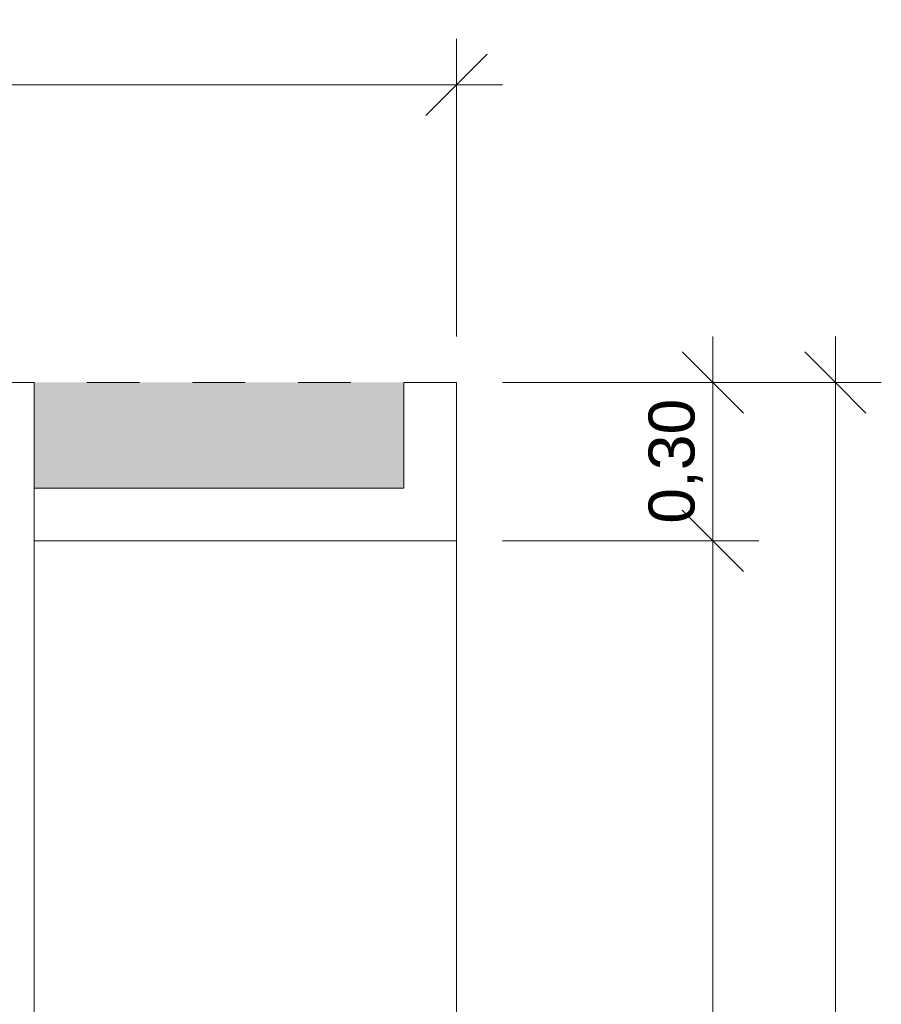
# Model space of a CAD drawing. Header units: metres. Extents: x -14.5 to 13.1, y -18.9 to 3.3.
# Tile 110 of 216: x 7.2 to 8.8, y -9.4 to -7.5. Entities that reach past the tile are written whole.
import ezdxf

# ---------------------------------------------------------------- set-up
doc = ezdxf.new("R2010")
doc.units = ezdxf.units.M
doc.linetypes.add('Traço ponto', pattern=[0.015875, 0.00635, -0.004763, 0, -0.004763])
for name, color, linetype, lineweight in [('A-ANNO-DIMS', 7, 'Continuous', 9), ('A-ANNO-DIMS-58', 7, 'Continuous', 9), ('A-DETL-GENF', 7, 'Continuous', 5)]:
    doc.layers.add(name, color=color, linetype=linetype, lineweight=lineweight)
doc.layers.add('A-DETL', color=7, linetype='Continuous', lineweight=5, true_color=0x00a600)
doc.styles.add('Arial', font='arial.ttf', dxfattribs={"height": 0.087})
doc.dimstyles.new('Com_linha__ref__contínua__-_Cor_Vermelha_Arial_1_5mm', dxfattribs={"dimscale": 0.3048, "dimtxt": 0.088763, "dimasz": 0.380577, "dimexe": 0.285433, "dimexo": 0.285433, "dimgap": 0.028543, "dimtad": 1, "dimrnd": 0.01, "dimzin": 0, "dimdsep": 46, "dimtxsty": 'Arial', "dimblk1": 'OBLIQUE', "dimblk2": 'OBLIQUE', "dimsah": 1, "dimcen": 0.09, "dimdle": 0.285433, "dimazin": 0, "dimtfac": 1, "dimtdec": 4, "dimtix": 1, "dimtmove": 0, "dimatfit": 3, "dimfxl": 1, "dimtvp": 1, "dimtolj": 1, "dimtzin": 0, "dimarcsym": 2})

# ---------------------------------------------------------------- blocks, each defined once
blk = doc.blocks.new('DIMBLOCK12-PLANTA DE COBERTURA')
at = {"layer": 'A-ANNO-DIMS-58', "color": 242, "true_color": 0xbd2b2e, "transparency": 16777216}
for p, q in [((6.0064, -7.6716), (6.0064, -7.5846)), ((8.0064, -7.6716), (8.0064, -7.5846)), ((6.0064, -7.6716), (6.0644, -7.6136)), ((8.0064, -7.6716), (8.0644, -7.6136)), ((6.0064, -7.6716), (5.9484, -7.7296)), ((6.0064, -7.6716), (8.0934, -7.6716)), ((6.0064, -7.6716), (6.0064, -8.148)), ((8.0064, -7.6716), (7.9484, -7.7296)), ((8.0064, -7.6716), (8.0064, -8.148))]:
    blk.add_line(p, q, dxfattribs=at)
at = {"layer": 'A-ANNO-DIMS-58', "color": 0, "transparency": 16777216, "insert": (6.889, -7.5499), "char_height": 0.087, "width": 0.281855, "attachment_point": 1, "line_spacing_factor": 0.941778, "style": 'Arial'}
blk.add_mtext('2,00', dxfattribs=at)
blk = doc.blocks.new('_Oblique')
at = {"color": 0, "linetype": 'ByBlock', "lineweight": -2}
blk.add_line((-0.5, -0.5), (0.5, 0.5), dxfattribs=at)
blk = doc.blocks.new('DIMBLOCK40-PLANTA DE COBERTURA')
at = {"layer": 'A-ANNO-DIMS-58', "color": 242, "true_color": 0xbd2b2e, "transparency": 16777216}
for p, q in [((8.4914, -8.148), (8.4914, -8.535)), ((8.4914, -8.235), (8.4334, -8.177)), ((8.4914, -8.235), (8.0934, -8.235)), ((8.4914, -8.235), (8.5494, -8.293)), ((8.4914, -8.235), (8.5784, -8.235)), ((8.4914, -8.535), (8.4334, -8.477)), ((8.4914, -8.535), (8.0934, -8.535)), ((8.4914, -8.535), (8.5494, -8.593)), ((8.4914, -8.535), (8.5784, -8.535))]:
    blk.add_line(p, q, dxfattribs=at)
at = {"layer": 'A-ANNO-DIMS-58', "color": 0, "transparency": 16777216, "insert": (8.3698, -8.5025), "char_height": 0.087, "width": 0.281855, "attachment_point": 1, "rotation": 90, "line_spacing_factor": 0.941778, "style": 'Arial'}
blk.add_mtext('0,30', dxfattribs=at)
blk = doc.blocks.new('DIMBLOCK41-PLANTA DE COBERTURA')
at = {"layer": 'A-ANNO-DIMS-58', "color": 242, "true_color": 0xbd2b2e, "transparency": 16777216}
for p, q in [((8.4914, -8.535), (8.4334, -8.477)), ((8.4914, -8.535), (8.0934, -8.535)), ((8.4914, -8.535), (8.4914, -11.535)), ((8.4914, -8.535), (8.5494, -8.593)), ((8.4914, -8.535), (8.5784, -8.535)), ((8.4914, -11.535), (8.4334, -11.477)), ((8.4914, -11.535), (8.0934, -11.535)), ((8.4914, -11.535), (8.5494, -11.593)), ((8.4914, -11.535), (8.5784, -11.535))]:
    blk.add_line(p, q, dxfattribs=at)
at = {"layer": 'A-ANNO-DIMS-58', "color": 0, "transparency": 16777216, "insert": (8.3698, -10.1525), "char_height": 0.087, "width": 0.281855, "attachment_point": 1, "rotation": 90, "line_spacing_factor": 0.941778, "style": 'Arial'}
blk.add_mtext('3,00', dxfattribs=at)
blk = doc.blocks.new('DIMBLOCK43-PLANTA DE COBERTURA')
at = {"layer": 'A-ANNO-DIMS-58', "color": 242, "true_color": 0xbd2b2e, "transparency": 16777216}
for p, q in [((8.7234, -8.148), (8.7234, -18.322)), ((8.7234, -8.235), (8.6654, -8.177)), ((8.7234, -8.235), (8.0934, -8.235)), ((8.7234, -8.235), (8.7814, -8.293)), ((8.7234, -8.235), (8.8104, -8.235)), ((8.7234, -18.235), (8.6654, -18.177)), ((8.7234, -18.235), (8.0934, -18.235)), ((8.7234, -18.235), (8.7814, -18.293)), ((8.7234, -18.235), (8.8104, -18.235))]:
    blk.add_line(p, q, dxfattribs=at)
at = {"layer": 'A-ANNO-DIMS-58', "color": 0, "transparency": 16777216, "insert": (8.6018, -13.3859), "char_height": 0.087, "width": 0.362151, "attachment_point": 1, "rotation": 90, "line_spacing_factor": 0.941778, "style": 'Arial'}
blk.add_mtext('10,00', dxfattribs=at)

msp = doc.modelspace()

# ---------------------------------------------------------------- hatches: boundary and pattern name
at = {"layer": 'A-DETL-GENF', "true_color": 0xd2e2c2}
h = msp.add_hatch(color=254, dxfattribs=at)
h.paths.add_polyline_path([(7.9064, -18.235), (7.9064, -16.0575), (7.8632, -16.0201), (7.8544, -16.0159), (7.8501, -16.0147), (7.8421, -16.0147), (7.8361, -16.016), (7.8298, -16.0191), (7.8243, -16.0237), (7.8201, -16.0294), (7.817, -16.0385), (7.8164, -16.043), (7.8174, -16.0515), (7.8393, -16.1358), (7.8672, -16.2206), (7.8671, -16.2273), (7.8653, -16.2336), (7.8619, -16.2394), (7.8558, -16.245), (7.8496, -16.248), (7.8452, -16.2493), (7.8383, -16.2494), (7.8321, -16.248), (7.8213, -16.2425), (7.8159, -16.2414), (7.8103, -16.2417), (7.8051, -16.2435), (7.8005, -16.2465), (7.7845, -16.2646), (7.7697, -16.2746), (7.7526, -16.2808), (7.7344, -16.2825), (7.7038, -16.2889), (7.6695, -16.2934), (7.6009, -16.2934), (7.5944, -16.2922), (7.5858, -16.2884), (7.5782, -16.2828), (7.5721, -16.2756), (7.5696, -16.2701), (7.5685, -16.2652), (7.5669, -16.2638), (7.5645, -16.2635), (7.5629, -16.2641), (7.5613, -16.2662), (7.5613, -16.2684), (7.5631, -16.2773), (7.5621, -16.2888), (7.5611, -16.2912), (7.5591, -16.2943), (7.5568, -16.2966), (7.553, -16.2987), (7.5493, -16.2997), (7.5451, -16.2997), (7.5395, -16.2986), (7.529, -16.2982), (7.5169, -16.2961), (7.5008, -16.2903), (7.4865, -16.2809), (7.4747, -16.2684), (7.4662, -16.2535), (7.4614, -16.237), (7.4606, -16.2199), (7.4447, -16.1887), (7.4375, -16.1808), (7.4285, -16.1751), (7.4183, -16.1719), (7.4077, -16.1713), (7.3973, -16.1735), (7.3878, -16.1782), (7.3798, -16.1853), (7.3664, -16.2045), (7.3579, -16.2263), (7.3541, -16.2428), (7.3454, -16.2602), (7.3413, -16.2628), (7.3389, -16.2633), (7.334, -16.2627), (7.3299, -16.2599), (7.3285, -16.2579), (7.3042, -16.2045), (7.2803, -16.159), (7.274, -16.1559), (7.267, -16.1544), (7.26, -16.1549), (7.2533, -16.1571), (7.2474, -16.161), (7.2427, -16.1663), (7.2249, -16.1918), (7.2064, -16.2166), (7.2064, -18.235), (7.6299, -18.235)])
h.paths.add_polyline_path([(7.2557, -14.6376), (7.2771, -14.6348), (7.2831, -14.6328), (7.2885, -14.6294), (7.2929, -14.6249), (7.2966, -14.6187), (7.2983, -14.6136), (7.3007, -14.5885), (7.2963, -14.5634), (7.2741, -14.5432), (7.2481, -14.5276), (7.2195, -14.5173), (7.2064, -14.5108), (7.2064, -14.6296), (7.2341, -14.6363)])
h.paths.add_polyline_path([(7.7966, -14.5227), (7.7993, -14.5223), (7.8019, -14.5212), (7.8684, -14.4764), (7.9064, -14.4421), (7.9064, -11.635), (7.2064, -11.635), (7.2064, -14.4325), (7.2481, -14.4438), (7.2771, -14.4498), (7.3136, -14.4486), (7.3498, -14.4382), (7.3823, -14.4192), (7.3854, -14.4101), (7.3863, -14.4005), (7.3849, -14.391), (7.3813, -14.3821), (7.3757, -14.3743), (7.3684, -14.368), (7.3489, -14.3579), (7.3438, -14.3543), (7.3407, -14.3507), (7.3398, -14.3461), (7.3413, -14.3417), (7.3489, -14.3329), (7.3599, -14.3255), (7.3692, -14.3217), (7.3813, -14.3201), (7.3923, -14.3211), (7.4572, -14.3308), (7.5228, -14.3325), (7.5886, -14.3261), (7.6522, -14.312), (7.6665, -14.3135), (7.6801, -14.3182), (7.6925, -14.3262), (7.7024, -14.3362), (7.7099, -14.3485), (7.7144, -14.3622), (7.7157, -14.3765), (7.7128, -14.3981), (7.7138, -14.4055), (7.7166, -14.4122), (7.7224, -14.4192), (7.7268, -14.4227), (7.7335, -14.4256), (7.7408, -14.4267), (7.7695, -14.4055), (7.7966, -14.3816), (7.7999, -14.3808), (7.8047, -14.3826), (7.8065, -14.3856), (7.8066, -14.389), (7.7939, -14.4556), (7.7853, -14.5129), (7.7859, -14.5154), (7.7872, -14.5179), (7.789, -14.5199), (7.7913, -14.5215), (7.7939, -14.5224)])
h.paths.add_polyline_path([(7.2064, -8.435), (7.9064, -8.435), (7.9064, -8.235), (7.2064, -8.235), (7.2064, -8.3339)])

# ---------------------------------------------------------------- linework, layer by layer
at = {"layer": 'A-DETL', "color": 7, "linetype": 'Traço ponto'}
msp.add_line((8.0064, -8.235), (6.7314, -8.235), dxfattribs=at)
at = {"layer": 'A-DETL', "color": 9, "true_color": 0xc0c0c0}
for p, q in [((7.2064, -8.235), (7.2064, -8.435)), ((7.2064, -18.235), (7.2064, -8.235)), ((7.9064, -8.435), (7.9064, -8.235)), ((7.9064, -8.435), (7.9064, -8.235)), ((8.0064, -18.235), (8.0064, -8.235)), ((7.2064, -8.435), (7.9064, -8.435)), ((7.2064, -8.435), (7.9064, -8.435)), ((7.2064, -8.535), (8.0064, -8.535))]:
    msp.add_line(p, q, dxfattribs=at)

# ---------------------------------------------------------------- dimensions: what is measured, and where the dimension line sits
at = {"layer": 'A-ANNO-DIMS', "color": 242, "true_color": 0xbd2b2e}
dim = msp.add_linear_dim(base=(8.0064, -7.6716), p1=(6.0064, -8.235), p2=(8.0064, -8.235), dimstyle='Com_linha__ref__contínua__-_Cor_Vermelha_Arial_1_5mm', override={"dimpost": '<>', "dimfxl": 2}, dxfattribs=at)
dim.commit()
dim.dimension.update_dxf_attribs({"geometry": 'DIMBLOCK12-PLANTA DE COBERTURA', "text_midpoint": (7.0064, -7.6184)})
for base, p1, p2, override, picture, middle in [((8.4914, -8.535), (8.0064, -8.235), (8.0064, -8.535), {"dimpost": '<>', "dimfxl": 0.3}, 'DIMBLOCK40-PLANTA DE COBERTURA', (8.4383, -8.385)), ((8.7234, -18.235), (8.0064, -8.235), (8.0064, -18.235), {"dimpost": '<>', "dimfxl": 10}, 'DIMBLOCK43-PLANTA DE COBERTURA', (8.6703, -13.235)), ((8.4914, -11.535), (8.0064, -8.535), (8.0064, -11.535), {"dimpost": '<>', "dimfxl": 3}, 'DIMBLOCK41-PLANTA DE COBERTURA', (8.4383, -10.035))]:
    dim = msp.add_linear_dim(base=base, p1=p1, p2=p2, angle=90, dimstyle='Com_linha__ref__contínua__-_Cor_Vermelha_Arial_1_5mm', override=override, dxfattribs=at)
    dim.commit()
    dim.dimension.update_dxf_attribs({"geometry": picture, "text_midpoint": middle})

doc.saveas('drawing.dxf')
